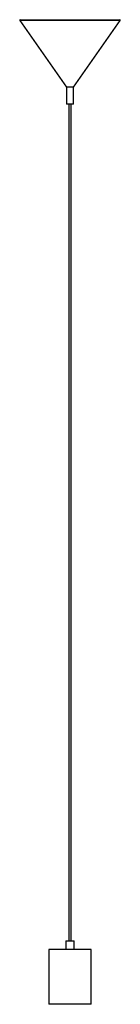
# Model space of a CAD drawing. Header units: millimetres. Extents: x -60 to 60, y -1085 to 80.
import ezdxf

# ---------------------------------------------------------------- set-up
doc = ezdxf.new("R2010")
doc.units = ezdxf.units.MM

msp = doc.modelspace()

# ---------------------------------------------------------------- linework, layer by layer
at = {"color": 7, "linetype": 'Continuous', "lineweight": 25}
for p, q in [((-59.4, 79.2), (-4, 0)), ((-59, 80), (59, 80)), ((4, 0), (59.4, 79.2)), ((-4, 0), (-4, -20)), ((4, 0), (-4, 0)), ((4, -20), (4, 0)), ((4, -20), (-4, -20)), ((-1.5, -20), (-1.5, -1010)), ((1.5, -1010), (1.5, -20)), ((-5, -1010), (-5, -1020)), ((-5, -1010), (5, -1010)), ((5, -1020), (5, -1010)), ((-25, -1020), (-25, -1085)), ((25, -1020), (-25, -1020)), ((25, -1085), (25, -1020)), ((25, -1085), (-25, -1085))]:
    msp.add_line(p, q, dxfattribs=at)
at = {"color": 8, "linetype": 'Continuous', "lineweight": 25}
msp.add_line((59.4, 79.2), (-59.4, 79.2), dxfattribs=at)
at = {"color": 7, "linetype": 'Continuous', "lineweight": 25}
for centre, start, end in [((-59, 79.5), 90, 214.992), ((59, 79.5), 325.008, 90)]:
    msp.add_arc(centre, 0.5, start, end, dxfattribs=at)

doc.saveas('drawing.dxf')
